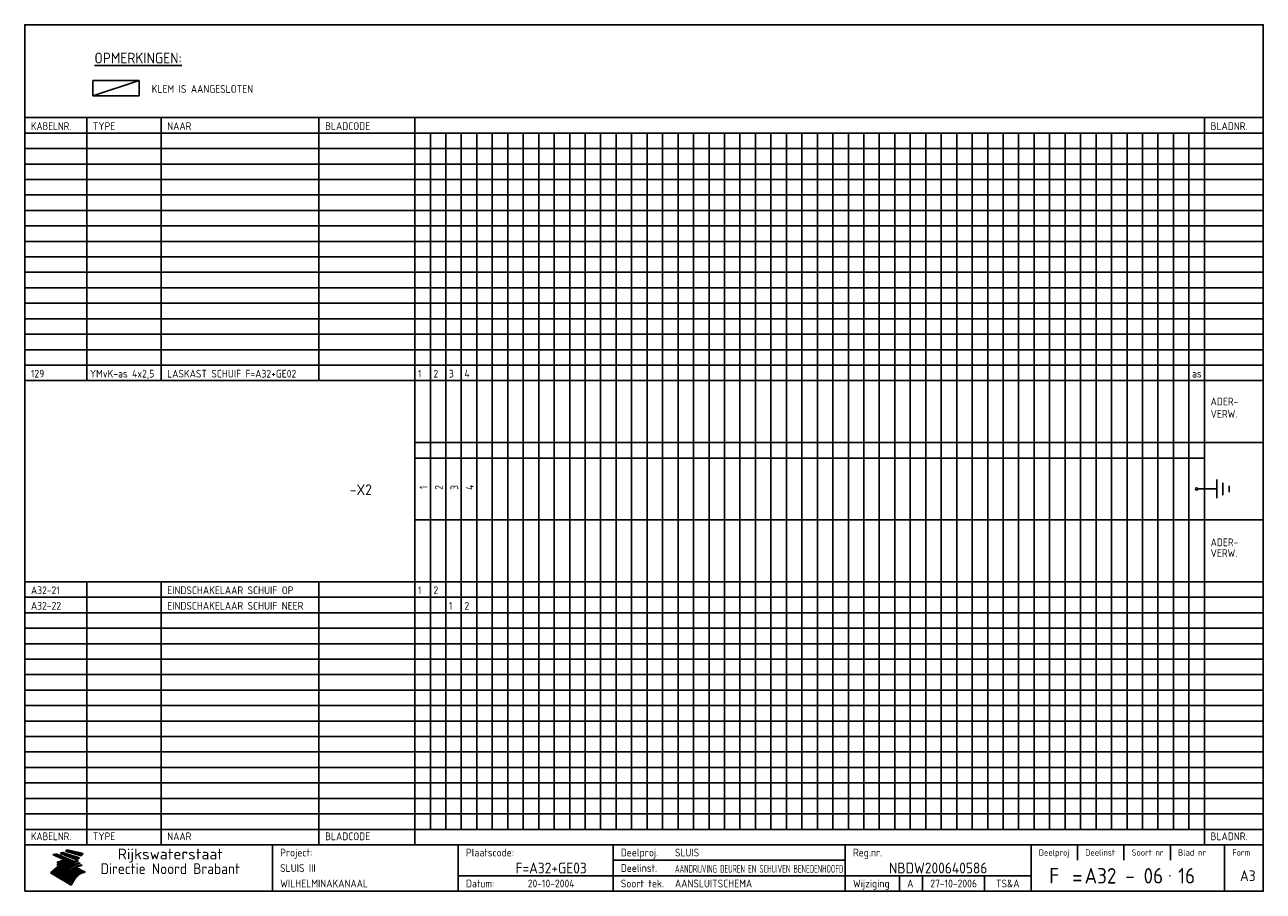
# Model space of a CAD drawing. Extents: x 10 to 410, y 10 to 290.
import ezdxf
from ezdxf.enums import TextEntityAlignment as Align

# ---------------------------------------------------------------- set-up
doc = ezdxf.new("R2010")
doc.units = 0
doc.header["$MEASUREMENT"] = 0
doc.linetypes.add('CENTRE', pattern=[50.8, 31.75, -6.35, 6.35, -6.35])
doc.layers.get('0').update_dxf_attribs({"linetype": 'CONTINUOUS'})
for name, color, linetype in [('0-25', 7, 'CONTINUOUS'), ('0-35', 2, 'CONTINUOUS'), ('0-50', 3, 'CONTINUOUS'), ('B-25', 7, 'CONTINUOUS'), ('B-35', 2, 'CONTINUOUS'), ('S-25', 7, 'CONTINUOUS'), ('S-35', 2, 'CONTINUOUS')]:
    doc.layers.add(name, color=color, linetype=linetype)
doc.styles.add('ISO', font='iso.shx')
doc.styles.get("Standard").update_dxf_attribs({"font": 'iso.shx'})

# ---------------------------------------------------------------- blocks, each defined once
blk = doc.blocks.new('rme15')
at = {"layer": '0-25'}
for p, q in [((410, 35), (10, 35)), ((410, 30), (10, 30)), ((350, 25), (350, 20)), ((365, 25), (365, 20)), ((380, 25), (380, 20)), ((200, 20), (275, 20)), ((150, 15), (335, 15)), ((292.5, 15), (292.5, 10)), ((300, 15), (300, 10)), ((320, 15), (320, 10))]:
    blk.add_line(p, q, dxfattribs=at)
at = {"layer": '0-25', "color": 7}
for p, q in [((19.1, 21.89), (25.12, 19)), ((19.1, 21.89), (25.12, 19)), ((19.17, 21.86), (20.7, 21.86)), ((19.29, 21.8), (20.83, 21.8)), ((19.4, 21.75), (20.96, 21.75)), ((19.52, 21.69), (21.09, 21.69)), ((19.64, 21.63), (21.22, 21.63)), ((19.74, 21.92), (20.56, 21.92)), ((19.75, 21.58), (21.36, 21.58)), ((19.87, 21.52), (21.49, 21.52)), ((19.99, 21.47), (21.62, 21.47)), ((20.11, 21.41), (21.75, 21.41)), ((20.22, 21.35), (21.88, 21.35)), ((20.25, 21.97), (20.43, 21.97)), ((20.34, 21.3), (22.02, 21.3)), ((20.38, 21.99), (26.02, 19.59)), ((20.38, 21.99), (26.02, 19.59)), ((20.46, 21.24), (22.15, 21.24)), ((20.57, 21.18), (22.28, 21.18)), ((20.69, 21.13), (22.41, 21.13)), ((20.81, 21.07), (22.55, 21.07)), ((20.92, 21.02), (22.68, 21.02)), ((21.04, 20.96), (22.81, 20.96)), ((21.16, 20.9), (22.94, 20.9)), ((21.27, 20.85), (23.07, 20.85)), ((21.39, 20.79), (23.21, 20.79)), ((21.47, 22.25), (26.83, 20.19)), ((21.47, 22.25), (26.83, 20.19)), ((21.49, 22.25), (23.07, 22.25)), ((21.51, 20.73), (23.34, 20.73)), ((21.6, 22.2), (23.25, 22.2)), ((21.63, 20.68), (23.47, 20.68)), ((21.65, 22.31), (22.89, 22.31)), ((21.74, 20.62), (23.6, 20.62)), ((21.75, 22.14), (23.42, 22.14)), ((21.8, 22.37), (22.71, 22.37)), ((21.86, 20.57), (23.73, 20.57)), ((21.9, 22.08), (23.6, 22.08)), ((21.94, 22.42), (22.53, 22.42)), ((21.98, 20.51), (23.87, 20.51)), ((22.04, 22.03), (23.78, 22.03)), ((22.06, 22.48), (22.36, 22.48)), ((22.09, 20.45), (24, 20.45)), ((22.18, 22.53), (27.65, 20.8)), ((22.18, 22.53), (27.65, 20.8)), ((22.19, 21.97), (23.96, 21.97)), ((22.21, 20.4), (24.13, 20.4)), ((22.33, 20.34), (24.26, 20.34)), ((22.34, 21.92), (24.13, 21.92)), ((22.37, 20), (23.08, 20)), ((22.44, 20.28), (24.4, 20.28)), ((22.48, 21.86), (24.31, 21.86)), ((22.49, 20.06), (23.04, 20.06)), ((22.56, 20.23), (24.53, 20.23)), ((22.61, 20.12), (22.93, 20.12)), ((22.63, 21.8), (24.49, 21.8)), ((22.68, 20.17), (24.66, 20.17)), ((22.71, 20.17), (22.82, 20.17)), ((23.11, 20.02), (22.77, 20.2)), ((23.11, 20.02), (22.77, 20.2)), ((22.78, 21.75), (24.67, 21.75)), ((22.79, 20.12), (24.79, 20.12)), ((22.91, 20.06), (24.92, 20.06)), ((22.92, 21.69), (24.85, 21.69)), ((23.03, 20), (25.06, 20)), ((23.07, 21.63), (25.02, 21.63)), ((23.14, 22.99), (28.22, 21.46)), ((23.14, 22.99), (28.22, 21.46)), ((23.15, 22.98), (25.33, 22.98)), ((23.22, 21.58), (25.2, 21.58)), ((23.23, 23.04), (25.09, 23.04)), ((23.32, 23.1), (24.84, 23.1)), ((23.34, 22.93), (25.57, 22.93)), ((23.36, 21.52), (25.38, 21.52)), ((23.4, 23.15), (24.6, 23.15)), ((23.49, 23.21), (24.36, 23.21)), ((23.51, 21.47), (25.56, 21.47)), ((23.52, 22.87), (25.81, 22.87)), ((23.57, 23.27), (24.12, 23.27)), ((23.64, 23.32), (23.87, 23.32)), ((23.66, 21.41), (25.74, 21.41)), ((23.7, 23.36), (28.82, 22.17)), ((23.7, 23.36), (28.82, 22.17)), ((23.71, 22.82), (26.06, 22.82)), ((23.8, 21.35), (25.91, 21.35)), ((23.9, 22.76), (26.3, 22.76)), ((23.95, 21.3), (26.09, 21.3)), ((24.09, 22.7), (26.54, 22.7)), ((24.09, 21.24), (26.27, 21.24)), ((24.24, 21.18), (26.45, 21.18)), ((24.27, 22.65), (26.78, 22.65)), ((24.39, 21.13), (26.62, 21.13)), ((24.46, 22.59), (27.03, 22.59)), ((24.53, 21.07), (26.8, 21.07)), ((24.65, 22.53), (27.27, 22.53)), ((24.68, 21.02), (26.98, 21.02)), ((24.83, 20.96), (27.16, 20.96)), ((24.84, 22.48), (27.51, 22.48)), ((24.97, 20.9), (27.34, 20.9)), ((25.02, 22.42), (27.75, 22.42)), ((25.12, 20.85), (27.51, 20.85)), ((25.21, 22.37), (28, 22.37)), ((25.27, 20.79), (27.63, 20.79)), ((25.4, 22.31), (28.24, 22.31)), ((25.41, 20.73), (27.57, 20.73)), ((25.56, 20.68), (27.51, 20.68)), ((25.58, 22.25), (28.48, 22.25)), ((25.71, 20.62), (27.44, 20.62)), ((25.77, 22.2), (28.72, 22.2)), ((25.85, 20.57), (27.37, 20.57)), ((25.96, 22.14), (28.79, 22.14)), ((26, 20.51), (27.29, 20.51)), ((26.15, 22.08), (28.75, 22.08)), ((26.15, 20.45), (27.22, 20.45)), ((26.29, 20.4), (27.14, 20.4)), ((26.33, 22.03), (28.71, 22.03)), ((26.44, 20.34), (27.06, 20.34)), ((26.52, 21.97), (28.66, 21.97)), ((26.59, 20.28), (26.97, 20.28)), ((26.71, 21.92), (28.62, 21.92)), ((26.73, 20.23), (26.89, 20.23)), ((26.9, 21.86), (28.57, 21.86)), ((27.08, 21.8), (28.52, 21.8)), ((27.27, 21.75), (28.48, 21.75)), ((27.46, 21.69), (28.43, 21.69)), ((27.65, 21.63), (28.38, 21.63)), ((27.83, 21.58), (28.33, 21.58)), ((28.02, 21.52), (28.28, 21.52)), ((28.21, 21.47), (28.22, 21.47)), ((20.58, 17.88), (18.3, 16)), ((20.58, 17.88), (18.3, 16)), ((24.94, 11.97), (18.3, 16)), ((24.94, 11.97), (18.3, 16)), ((18.31, 16.01), (20.96, 16.01)), ((18.38, 16.07), (21.46, 16.07)), ((18.45, 16.12), (21.88, 16.12)), ((18.52, 16.18), (22.15, 16.18)), ((18.59, 16.23), (22.38, 16.23)), ((18.65, 16.29), (22.58, 16.29)), ((18.72, 16.35), (22.75, 16.35)), ((18.79, 16.4), (22.91, 16.4)), ((18.86, 16.46), (20.6, 16.46)), ((18.93, 16.52), (20.6, 16.52)), ((18.99, 16.57), (20.6, 16.57)), ((19.06, 16.63), (20.6, 16.63)), ((19.13, 16.68), (20.6, 16.68)), ((19.2, 16.74), (20.6, 16.74)), ((19.27, 16.8), (20.6, 16.8)), ((19.33, 16.85), (21.07, 16.85)), ((19.4, 16.91), (21.55, 16.91)), ((19.47, 16.97), (21.88, 16.97)), ((19.54, 17.02), (22.13, 17.02)), ((19.61, 17.08), (22.34, 17.08)), ((19.67, 17.13), (20.6, 17.13)), ((19.74, 17.19), (20.6, 17.19)), ((19.81, 17.25), (20.6, 17.25)), ((19.88, 17.3), (20.6, 17.3)), ((19.95, 17.36), (20.6, 17.36)), ((20.01, 17.42), (20.6, 17.42)), ((20.08, 17.47), (20.93, 17.47)), ((20.15, 17.53), (21.26, 17.53)), ((20.22, 17.58), (21.51, 17.58)), ((20.29, 17.64), (21.72, 17.64)), ((20.35, 17.7), (21.9, 17.7)), ((20.42, 17.75), (22.07, 17.75)), ((20.49, 17.81), (22.22, 17.81)), ((20.56, 17.87), (22.36, 17.87)), ((20.6, 19.11), (20.58, 19.51)), ((20.6, 19.11), (20.58, 19.51)), ((20.58, 19.5), (22.09, 19.5)), ((20.58, 19.44), (21.95, 19.44)), ((20.59, 19.38), (21.79, 19.38)), ((20.59, 19.33), (21.62, 19.33)), ((20.59, 19.27), (21.42, 19.27)), ((20.6, 19.22), (21.2, 19.22)), ((20.6, 19.16), (20.93, 19.16)), ((20.6, 19.11), (20.69, 19.12)), ((20.6, 19.11), (20.69, 19.12)), ((20.6, 18.79), (20.77, 18.81)), ((20.6, 18.79), (20.77, 18.81)), ((20.6, 18.29), (20.6, 18.79)), ((20.6, 18.29), (20.6, 18.79)), ((20.6, 18.77), (22.46, 18.77)), ((20.6, 18.71), (22.33, 18.71)), ((20.6, 18.65), (22.19, 18.65)), ((20.6, 18.6), (22.04, 18.6)), ((20.6, 18.54), (21.87, 18.54)), ((20.6, 18.48), (21.68, 18.48)), ((20.6, 18.43), (21.46, 18.43)), ((20.6, 18.37), (21.21, 18.37)), ((20.6, 18.29), (20.88, 18.32)), ((20.6, 18.29), (20.88, 18.32)), ((20.6, 18.32), (20.87, 18.32)), ((20.6, 17.88), (20.86, 17.91)), ((20.6, 17.88), (20.86, 17.91)), ((20.6, 17.43), (20.97, 17.48)), ((20.6, 17.43), (20.97, 17.48)), ((20.6, 17.43), (20.6, 17.09)), ((20.6, 17.43), (20.6, 17.09)), ((20.6, 17.09), (21.26, 17.16)), ((20.6, 17.09), (21.26, 17.16)), ((20.6, 16.8), (21.37, 16.89)), ((20.6, 16.8), (21.37, 16.89)), ((20.6, 16.8), (20.6, 16.45)), ((20.6, 16.8), (20.6, 16.45)), ((20.6, 16.45), (21.56, 16.56)), ((20.6, 16.45), (21.56, 16.56)), ((20.6, 15.97), (21.67, 16.09)), ((20.6, 15.97), (21.67, 16.09)), ((20.7, 16.46), (23.06, 16.46)), ((20.9, 19.55), (22.23, 19.55)), ((20.9, 18.82), (22.59, 18.82)), ((20.98, 17.92), (22.5, 17.92)), ((21.02, 17.13), (22.53, 17.13)), ((21.19, 19.61), (22.35, 19.61)), ((21.2, 16.52), (23.2, 16.52)), ((21.32, 18.88), (22.71, 18.88)), ((21.32, 17.98), (22.62, 17.98)), ((21.42, 19.67), (22.47, 19.67)), ((21.47, 17.19), (22.7, 17.19)), ((21.59, 18.03), (22.74, 18.03)), ((21.61, 18.93), (22.82, 18.93)), ((21.62, 19.72), (22.59, 19.72)), ((21.72, 16.57), (23.32, 16.57)), ((21.77, 17.25), (22.85, 17.25)), ((21.8, 19.78), (22.69, 19.78)), ((21.8, 18.09), (22.85, 18.09)), ((21.84, 18.99), (22.92, 18.99)), ((21.96, 19.83), (22.79, 19.83)), ((21.99, 18.15), (22.95, 18.15)), ((22.01, 17.3), (22.99, 17.3)), ((22.03, 19.05), (23.03, 19.05)), ((22.1, 16.63), (23.44, 16.63)), ((22.11, 19.89), (22.89, 19.89)), ((22.16, 18.2), (23.05, 18.2)), ((22.21, 19.1), (23.12, 19.1)), ((22.21, 17.36), (23.12, 17.36)), ((22.24, 19.95), (22.99, 19.95)), ((22.31, 18.26), (23.15, 18.26)), ((22.36, 19.16), (23.22, 19.16)), ((22.38, 16.68), (23.56, 16.68)), ((22.39, 17.42), (23.24, 17.42)), ((22.45, 18.32), (23.24, 18.32)), ((22.51, 19.22), (23.3, 19.22)), ((22.56, 17.47), (23.36, 17.47)), ((22.59, 18.37), (23.33, 18.37)), ((22.6, 16.74), (23.66, 16.74)), ((22.64, 19.27), (23.39, 19.27)), ((22.71, 18.43), (23.42, 18.43)), ((22.71, 17.53), (23.47, 17.53)), ((22.77, 19.33), (23.47, 19.33)), ((22.79, 16.8), (23.77, 16.8)), ((22.83, 18.48), (23.5, 18.48)), ((22.84, 17.58), (23.57, 17.58)), ((22.89, 19.38), (23.55, 19.38)), ((22.94, 18.54), (23.58, 18.54)), ((22.96, 16.85), (23.86, 16.85)), ((22.97, 17.64), (23.67, 17.64)), ((23, 19.44), (23.63, 19.44)), ((23.04, 18.6), (23.66, 18.6)), ((23.1, 19.5), (23.72, 19.5)), ((23.1, 17.7), (23.77, 17.7)), ((23.12, 16.91), (23.96, 16.91)), ((23.14, 18.65), (23.74, 18.65)), ((23.15, 19.95), (25.19, 19.95)), ((23.21, 19.55), (23.8, 19.55)), ((23.21, 17.75), (23.86, 17.75)), ((23.21, 16.01), (28.9, 16.01)), ((23.24, 18.71), (23.82, 18.71)), ((23.26, 19.89), (25.32, 19.89)), ((23.26, 16.97), (24.05, 16.97)), ((23.3, 19.61), (23.88, 19.61)), ((23.32, 17.81), (23.95, 17.81)), ((23.33, 18.77), (23.91, 18.77)), ((23.37, 16.07), (29.08, 16.07)), ((23.38, 19.83), (25.45, 19.83)), ((23.39, 19.67), (23.81, 19.67)), ((23.39, 17.02), (24.14, 17.02)), ((23.42, 18.82), (23.99, 18.82)), ((23.42, 17.87), (24.03, 17.87)), ((23.45, 19.7), (23.58, 19.79)), ((23.45, 19.7), (23.58, 19.79)), ((23.48, 19.72), (23.7, 19.72)), ((23.5, 19.78), (25.58, 19.78)), ((23.51, 18.88), (24.07, 18.88)), ((23.51, 16.12), (29.27, 16.12)), ((23.52, 17.92), (24.11, 17.92)), ((23.52, 17.08), (24.22, 17.08)), ((23.54, 18.9), (24.3, 19.42)), ((23.54, 18.9), (24.3, 19.42)), ((23.56, 19.78), (23.59, 19.78)), ((23.56, 19.39), (23.9, 19.62)), ((23.56, 19.39), (23.9, 19.62)), ((23.58, 19.79), (23.9, 19.62)), ((23.58, 19.79), (23.9, 19.62)), ((23.59, 18.93), (24.15, 18.93)), ((23.61, 19.72), (25.72, 19.72)), ((23.62, 17.98), (24.2, 17.98)), ((23.63, 17.13), (24.3, 17.13)), ((23.65, 18.59), (24.62, 19.25)), ((23.65, 18.59), (24.62, 19.25)), ((29.41, 16.17), (23.65, 16.17)), ((23.67, 18.99), (24.23, 18.99)), ((23.71, 18.03), (24.28, 18.03)), ((23.73, 19.67), (25.85, 19.67)), ((23.75, 19.05), (24.32, 19.05)), ((23.75, 17.19), (24.38, 17.19)), ((23.77, 16.23), (29.47, 16.23)), ((23.79, 18.09), (24.36, 18.09)), ((23.83, 19.1), (24.4, 19.1)), ((23.85, 19.61), (25.98, 19.61)), ((23.85, 17.25), (24.46, 17.25)), ((23.88, 18.15), (24.44, 18.15)), ((23.89, 16.29), (29.36, 16.29)), ((23.92, 19.16), (24.48, 19.16)), ((23.94, 18.19), (25.23, 19.07)), ((23.94, 18.19), (25.23, 19.07)), ((23.95, 17.3), (24.55, 17.3)), ((23.96, 19.55), (25.96, 19.55)), ((23.96, 18.2), (24.53, 18.2)), ((24, 19.22), (24.56, 19.22)), ((24, 16.35), (29.24, 16.35)), ((24.04, 18.26), (24.61, 18.26)), ((24.05, 17.36), (24.63, 17.36)), ((24.06, 17.88), (25.34, 18.76)), ((24.06, 17.88), (25.34, 18.76)), ((24.08, 19.5), (25.88, 19.5)), ((24.08, 19.27), (24.58, 19.27)), ((24.11, 16.4), (29.13, 16.4)), ((24.13, 18.32), (24.69, 18.32)), ((24.14, 17.42), (24.71, 17.42)), ((24.16, 19.33), (24.47, 19.33)), ((24.2, 19.44), (25.79, 19.44)), ((24.21, 18.37), (24.77, 18.37)), ((24.21, 16.46), (29.02, 16.46)), ((24.23, 17.47), (24.79, 17.47)), ((24.24, 17.48), (25.52, 18.36)), ((24.24, 17.48), (25.52, 18.36)), ((24.25, 19.38), (24.36, 19.38)), ((24.29, 18.43), (24.85, 18.43)), ((24.3, 19.42), (24.62, 19.25)), ((24.3, 19.42), (24.62, 19.25)), ((24.31, 19.38), (25.71, 19.38)), ((24.31, 17.53), (24.87, 17.53)), ((24.31, 16.52), (28.91, 16.52)), ((24.35, 17.17), (25.64, 18.05)), ((24.35, 17.17), (25.64, 18.05)), ((24.37, 18.48), (24.94, 18.48)), ((24.39, 17.58), (24.96, 17.58)), ((24.4, 16.57), (28.79, 16.57)), ((24.43, 19.33), (25.62, 19.33)), ((24.45, 18.54), (25.02, 18.54)), ((24.47, 17.64), (25.04, 17.64)), ((24.49, 16.63), (28.68, 16.63)), ((24.54, 18.6), (25.1, 18.6)), ((24.55, 19.27), (25.54, 19.27)), ((24.56, 17.7), (25.12, 17.7)), ((24.57, 16.68), (28.57, 16.68)), ((24.62, 18.65), (25.18, 18.65)), ((24.63, 16.72), (25.91, 17.6)), ((24.63, 16.72), (25.91, 17.6)), ((24.64, 17.75), (25.2, 17.75)), ((24.66, 16.74), (28.45, 16.74)), ((24.67, 19.22), (25.45, 19.22)), ((24.7, 18.71), (25.27, 18.71)), ((24.72, 17.81), (25.29, 17.81)), ((24.74, 16.8), (28.34, 16.8)), ((24.78, 19.16), (25.37, 19.16)), ((24.78, 18.77), (25.34, 18.77)), ((24.8, 17.87), (25.37, 17.87)), ((24.82, 16.85), (28.23, 16.85)), ((24.87, 18.82), (25.4, 18.82)), ((24.89, 17.92), (25.45, 17.92)), ((24.9, 19.1), (25.28, 19.1)), ((24.9, 16.91), (28.11, 16.91)), ((24.95, 18.88), (25.45, 18.88)), ((24.97, 17.98), (25.53, 17.98)), ((24.99, 16.97), (28, 16.97)), ((25.02, 19.05), (25.2, 19.05)), ((25.03, 18.93), (25.51, 18.93)), ((25.05, 18.03), (25.61, 18.03)), ((25.07, 17.02), (27.89, 17.02)), ((25.11, 18.99), (25.57, 18.99)), ((26.02, 19.59), (25.12, 19)), ((26.02, 19.59), (25.12, 19)), ((25.13, 18.09), (25.68, 18.09)), ((25.15, 17.08), (27.77, 17.08)), ((25.19, 19.05), (25.63, 19.05)), ((25.21, 18.15), (25.75, 18.15)), ((25.23, 17.13), (27.66, 17.13)), ((25.26, 19.1), (25.7, 19.1)), ((25.3, 18.2), (25.82, 18.2)), ((25.31, 17.19), (27.55, 17.19)), ((25.33, 19.16), (25.77, 19.16)), ((25.38, 18.26), (25.89, 18.26)), ((25.39, 19.22), (25.85, 19.22)), ((25.4, 17.25), (27.43, 17.25)), ((25.46, 18.32), (25.97, 18.32)), ((25.47, 19.27), (25.93, 19.27)), ((25.48, 17.3), (27.32, 17.3)), ((25.54, 19.33), (26.03, 19.33)), ((25.54, 18.37), (26.06, 18.37)), ((25.56, 17.36), (27.21, 17.36)), ((25.62, 18.43), (26.14, 18.43)), ((25.63, 19.38), (26.13, 19.38)), ((25.64, 17.42), (27.1, 17.42)), ((25.7, 18.48), (26.24, 18.48)), ((25.72, 19.44), (26.24, 19.44)), ((25.73, 17.47), (26.98, 17.47)), ((25.79, 18.54), (26.34, 18.54)), ((25.81, 17.53), (26.87, 17.53)), ((25.82, 19.5), (26.36, 19.5)), ((25.89, 18.6), (26.46, 18.6)), ((25.89, 17.58), (26.76, 17.58)), ((25.93, 19.55), (26.53, 19.55)), ((25.96, 17.64), (26.64, 17.64)), ((25.99, 18.65), (26.58, 18.65)), ((26.04, 17.7), (26.59, 17.7)), ((26.06, 19.61), (26.85, 19.61)), ((26.1, 18.71), (26.72, 18.71)), ((26.12, 17.75), (26.67, 17.75)), ((26.2, 17.81), (26.76, 17.81)), ((26.21, 19.67), (27.23, 19.67)), ((26.23, 18.77), (26.89, 18.77)), ((26.29, 17.87), (26.86, 17.87)), ((26.37, 18.82), (27.09, 18.82)), ((26.39, 17.92), (26.97, 17.92)), ((26.44, 19.72), (27.18, 19.72)), ((26.49, 17.98), (27.09, 17.98)), ((26.53, 18.88), (27.34, 18.88)), ((26.56, 17.68), (29.54, 16.2)), ((26.56, 17.68), (29.54, 16.2)), ((26.6, 18.03), (27.22, 18.03)), ((26.72, 18.09), (27.38, 18.09)), ((26.73, 18.93), (27.66, 18.93)), ((26.85, 18.15), (27.56, 18.15)), ((26.99, 18.99), (27.9, 18.99)), ((27, 18.2), (27.8, 18.2)), ((27.13, 19.78), (27.25, 19.64)), ((27.13, 19.78), (27.25, 19.64)), ((27.18, 18.26), (28.13, 18.26)), ((27.26, 19.05), (27.84, 19.05)), ((27.39, 18.32), (28.47, 18.32)), ((27.7, 18.37), (28.49, 18.37)), ((27.78, 19.1), (27.93, 18.96)), ((27.78, 19.1), (27.93, 18.96)), ((28, 18.43), (28.44, 18.43)), ((28.29, 15.83), (29.54, 16.2)), ((28.29, 15.83), (29.54, 16.2)), ((28.39, 18.48), (28.54, 18.32)), ((28.39, 18.48), (28.54, 18.32)), ((29.54, 16.2), (29.45, 16.17)), ((29.54, 16.2), (29.45, 16.17)), ((29.46, 16.18), (29.47, 16.18)), ((18.38, 15.95), (20.6, 15.95)), ((18.47, 15.9), (20.6, 15.9)), ((18.57, 15.84), (20.6, 15.84)), ((18.66, 15.78), (20.6, 15.78)), ((18.75, 15.73), (20.6, 15.73)), ((18.85, 15.67), (20.6, 15.67)), ((18.94, 15.62), (20.6, 15.62)), ((19.03, 15.56), (27.83, 15.56)), ((19.12, 15.5), (27.75, 15.5)), ((19.22, 15.45), (27.66, 15.45)), ((19.31, 15.39), (27.58, 15.39)), ((19.4, 15.33), (27.5, 15.33)), ((19.49, 15.28), (27.43, 15.28)), ((19.59, 15.22), (27.36, 15.22)), ((19.68, 15.17), (27.29, 15.17)), ((19.77, 15.11), (27.22, 15.11)), ((19.86, 15.05), (27.15, 15.05)), ((19.96, 15), (27.09, 15)), ((20.05, 14.94), (27.02, 14.94)), ((20.14, 14.88), (26.96, 14.88)), ((20.24, 14.83), (26.9, 14.83)), ((20.33, 14.77), (26.84, 14.77)), ((20.42, 14.72), (26.79, 14.72)), ((20.51, 14.66), (26.73, 14.66)), ((20.6, 15.97), (20.6, 15.58)), ((20.6, 15.97), (20.6, 15.58)), ((20.6, 15.58), (21.95, 15.73)), ((20.6, 15.58), (21.95, 15.73)), ((20.61, 14.6), (26.68, 14.6)), ((20.7, 14.55), (26.62, 14.55)), ((20.79, 14.49), (26.57, 14.49)), ((20.88, 14.43), (26.52, 14.43)), ((20.94, 15.62), (27.92, 15.62)), ((20.98, 14.38), (26.47, 14.38)), ((21.07, 14.32), (26.42, 14.32)), ((21.16, 14.27), (26.38, 14.27)), ((21.25, 14.21), (26.33, 14.21)), ((21.35, 14.15), (26.29, 14.15)), ((21.44, 14.1), (26.24, 14.1)), ((21.45, 15.67), (28.01, 15.67)), ((21.53, 14.04), (26.2, 14.04)), ((21.63, 13.98), (26.16, 13.98)), ((21.72, 13.93), (26.12, 13.93)), ((21.81, 13.87), (26.08, 13.87)), ((21.9, 13.82), (26.04, 13.82)), ((21.96, 15.73), (28.11, 15.73)), ((22, 13.76), (26, 13.76)), ((22.09, 13.7), (25.96, 13.7)), ((22.18, 13.65), (25.93, 13.65)), ((22.27, 13.59), (25.89, 13.59)), ((22.34, 15.78), (28.21, 15.78)), ((22.37, 13.53), (25.86, 13.53)), ((22.46, 13.48), (25.82, 13.48)), ((22.55, 13.42), (25.79, 13.42)), ((22.62, 15.84), (28.33, 15.84)), ((22.65, 13.37), (25.76, 13.37)), ((22.74, 13.31), (25.73, 13.31)), ((22.83, 13.25), (25.69, 13.25)), ((22.84, 15.9), (28.52, 15.9)), ((22.92, 13.2), (25.66, 13.2)), ((23.02, 13.14), (25.63, 13.14)), ((23.04, 15.95), (28.71, 15.95)), ((23.11, 13.08), (25.59, 13.08)), ((23.2, 13.03), (25.56, 13.03)), ((23.29, 12.97), (25.53, 12.97)), ((23.39, 12.92), (25.5, 12.92)), ((23.48, 12.86), (25.46, 12.86)), ((23.57, 12.8), (25.43, 12.8)), ((23.66, 12.75), (25.4, 12.75)), ((23.76, 12.69), (25.36, 12.69)), ((23.85, 12.63), (25.33, 12.63)), ((23.94, 12.58), (25.3, 12.58)), ((24.04, 12.52), (25.26, 12.52)), ((24.13, 12.47), (25.23, 12.47)), ((24.22, 12.41), (25.2, 12.41)), ((24.31, 12.35), (25.17, 12.35)), ((24.41, 12.3), (25.13, 12.3)), ((24.5, 12.24), (25.1, 12.24)), ((24.59, 12.18), (25.07, 12.18)), ((24.68, 12.13), (25.03, 12.13)), ((24.78, 12.07), (25, 12.07)), ((24.87, 12.02), (24.97, 12.02)), ((24.94, 11.97), (25.81, 13.45)), ((24.94, 11.97), (25.81, 13.45))]:
    blk.add_line(p, q, dxfattribs=at)
for centre, radius, start, end in [((19.15, 29.7), 7.8, 269.6055, 279.0886), ((19.15, 29.7), 7.8, 269.6055, 279.0886), ((19.93, 25.38), 5.91, 276.3402, 298.7463), ((19.93, 25.38), 5.91, 276.3402, 298.7463), ((19.84, 25.09), 6.03, 278.129, 302.868), ((19.84, 25.09), 6.03, 278.129, 302.868), ((19.84, 27.26), 5.27, 288.0217, 296.3084), ((19.84, 27.26), 5.27, 288.0217, 296.3084), ((20.49, 27.56), 5.28, 300.0654, 307.393), ((20.49, 27.56), 5.28, 300.0654, 307.393), ((24.11, 24.7), 5.26, 301.1147, 312.2814), ((24.11, 24.7), 5.26, 301.1147, 312.2814), ((21.95, 27.32), 8.59, 316.9248, 323.1399), ((21.95, 27.32), 8.59, 316.9248, 323.1399), ((20.21, 23.78), 5.91, 273.6149, 304.3803), ((20.21, 23.78), 5.91, 273.6149, 304.3803), ((20.35, 24.56), 5.76, 274.164, 302.5474), ((20.35, 24.56), 5.76, 274.164, 302.5474), ((20.05, 24.28), 6.02, 277.9472, 305.7139), ((20.05, 24.28), 6.02, 277.9472, 305.7139), ((20.04, 23.49), 6.09, 278.8115, 306.4242), ((20.04, 23.49), 6.09, 278.8115, 306.4242), ((20.53, 23.07), 5.96, 277.0519, 304.973), ((20.53, 23.07), 5.96, 277.0519, 304.973), ((20.72, 22.76), 5.91, 276.3402, 304.3803), ((20.72, 22.76), 5.91, 276.3402, 304.3803), ((21.06, 22.34), 5.81, 274.9043, 303.1745), ((21.06, 22.34), 5.81, 274.9043, 303.1745), ((20.82, 22.06), 6.04, 278.1111, 305.8489), ((20.82, 22.06), 6.04, 278.1111, 305.8489), ((21.3, 21.6), 5.91, 276.3402, 304.3803), ((21.3, 21.6), 5.91, 276.3402, 304.3803), ((27.05, 17.17), 2.63, 107.4286, 133.7799), ((27.05, 17.17), 2.63, 107.4286, 133.7799), ((27.45, 16.91), 2.81, 110.4143, 138.7411), ((27.45, 16.91), 2.81, 110.4143, 138.7411), ((27.57, 15.64), 3.4, 98.1566, 126.9045), ((27.57, 15.64), 3.4, 98.1566, 126.9045), ((27.91, 15.54), 3.39, 100.5835, 132.088), ((27.91, 15.54), 3.39, 100.5835, 132.088), ((28.21, 14.74), 3.67, 95.7581, 128.7216), ((28.21, 14.74), 3.67, 95.7581, 128.7216), ((27.01, 16.84), 2.93, 87.7348, 104.8316), ((27.01, 16.84), 2.93, 87.7348, 104.8316), ((27.37, 15.71), 3.93, 91.7838, 103.2817), ((27.37, 15.71), 3.93, 91.7838, 103.2817), ((28.4, 15.05), 3.21, 96.3886, 125.0052), ((28.4, 15.05), 3.21, 96.3886, 125.0052), ((27.82, 16.31), 2.8, 90.634, 105.1984), ((27.82, 16.31), 2.8, 90.634, 105.1984), ((28.19, 15.04), 3.93, 93.8342, 103.2817), ((28.19, 15.04), 3.93, 93.8342, 103.2817), ((28.58, 15.69), 2.8, 93.8141, 105.1984), ((28.58, 15.69), 2.8, 93.8141, 105.1984), ((28.95, 14.41), 3.93, 96.0135, 103.2817), ((28.95, 14.41), 3.93, 96.0135, 103.2817), ((31.24, 10.26), 6.3, 117.9568, 149.6251), ((31.24, 10.26), 6.3, 117.9568, 149.6251)]:
    blk.add_arc(centre, radius, start, end, dxfattribs=at)
at = {"layer": '0-35'}
for p, q in [((90, 25), (90, 10)), ((150, 25), (150, 10)), ((200, 25), (200, 10)), ((275, 25), (275, 10)), ((335, 25), (335, 10)), ((397.5, 25), (397.5, 10))]:
    blk.add_line(p, q, dxfattribs=at)
at = {"layer": '0-50'}
for p, q in [((10, 25), (410, 25)), ((348.75, 15), (351.25, 15)), ((348.75, 13.5), (351.25, 13.5))]:
    blk.add_line(p, q, dxfattribs=at)
blk.add_lwpolyline([(10, 10), (410, 10), (410, 290), (10, 290)], close=True, dxfattribs=at)
at = {"layer": '0-50', "const_width": 0.25}
blk.add_lwpolyline([(379.75, 15, 1), (380, 15, 1)], format="xyb", close=True, dxfattribs=at)
at = {"layer": '0-25', "style": 'ISO'}
for s, height, p in [('Project:', 2.5, (92.5, 22.5)), ('Plaatscode:', 2.5, (152.5, 22.5)), ('Deelproj.', 2.5, (202.5, 22.5)), ('Reg.nr.', 2.5, (277.5, 22.5)), ('Deelproj', 2, (337.5, 22.5)), ('Deelinst', 2, (352.5, 22.5)), ('Soort nr', 2, (367.5, 22.5)), ('Blad nr', 2, (382.5, 22.5)), ('Form', 2, (400, 22.5)), ('Deelinst.', 2.5, (202.5, 17.5)), ('Datum:', 2.5, (152.5, 12.5)), ('Soort tek.', 2.5, (202.5, 12.5)), ('Wijziging', 2.5, (277.5, 12.5))]:
    blk.add_text(s, height=height, dxfattribs=at).set_placement(p, align=Align.MIDDLE_LEFT)
for tag, height, p in [('N', 2.5, (220, 22.5)), ('B', 2.5, (92.5, 17.5)), ('P', 1.8, (220, 17.5)), ('C', 2.5, (92.5, 12.5)), ('U', 2.5, (220, 12.5)), ('REV', 2.5, (295, 12.5))]:
    blk.add_attdef(tag, text='', height=height, dxfattribs=at).set_placement(p, align=Align.MIDDLE_LEFT)
for tag, p in [('W', (180, 12.5)), ('Z', (310, 12.5)), ('Y', (327.5, 12.5))]:
    blk.add_attdef(tag, text='', height=2.5, dxfattribs=at).set_placement(p, align=Align.MIDDLE)
at = {"layer": '0-35', "style": 'ISO', "width": 1.182609}
blk.add_text('Rijkswaterstaat', height=3.5, dxfattribs=at).set_placement((40, 20.28), (74, 20.28), align=Align.FIT)
at = {"layer": '0-35', "color": 2, "style": 'ISO', "width": 1.016949}
blk.add_text('Directie Noord Brabant', height=3.5, dxfattribs=at).set_placement((34.5, 15.53), (79.5, 15.53), align=Align.FIT)
at = {"layer": '0-35', "style": 'ISO'}
blk.add_attdef('X', text='', height=3.5, dxfattribs=at).set_placement((180, 17.5), align=Align.MIDDLE_CENTER)
blk.add_attdef('RNR', text='', height=3.5, dxfattribs=at).set_placement((305, 17.5), align=Align.MIDDLE)
blk.add_attdef('FORM', text='', height=3.5, dxfattribs=at).set_placement((402.5, 15), align=Align.MIDDLE_LEFT)
at = {"layer": '0-50', "style": 'ISO'}
for tag, p in [('M', (342.5, 15)), ('O', (365, 15))]:
    blk.add_attdef(tag, text='', height=5, dxfattribs=at).set_placement(p, align=Align.MIDDLE)
blk.add_attdef('Q', text='', height=5, dxfattribs=at).set_placement((382.5, 15), align=Align.MIDDLE_LEFT)

msp = doc.modelspace()

# ---------------------------------------------------------------- linework, layer by layer
at = {"linetype": 'CENTRE'}
msp.add_line((151, 175), (151, 161), dxfattribs=at)
msp.add_line((136, 150), (391, 150))
at = {"layer": 'S-25'}
for p, q in [((32, 272), (32, 267)), ((47, 272), (32, 272)), ((32, 267), (47, 272)), ((47, 267), (47, 272)), ((32, 267), (47, 267)), ((10, 260), (410, 260)), ((10, 255), (410, 255)), ((141, 255), (141, 175)), ((146, 255), (146, 175)), ((151, 255), (151, 175)), ((156, 255), (156, 175)), ((161, 255), (161, 30)), ((166, 255), (166, 175)), ((171, 255), (171, 175)), ((176, 255), (176, 175)), ((181, 255), (181, 175)), ((186, 255), (186, 30)), ((191, 255), (191, 175)), ((196, 255), (196, 175)), ((201, 255), (201, 175)), ((206, 255), (206, 175)), ((211, 255), (211, 30)), ((216, 255), (216, 175)), ((221, 255), (221, 175)), ((226, 255), (226, 175)), ((231, 255), (231, 175)), ((236, 255), (236, 30)), ((241, 255), (241, 175)), ((246, 255), (246, 175)), ((251, 255), (251, 175)), ((256, 255), (256, 175)), ((261, 255), (261, 30)), ((266, 255), (266, 175)), ((271, 255), (271, 175)), ((276, 255), (276, 175)), ((281, 255), (281, 175)), ((286, 255), (286, 30)), ((291, 255), (291, 175)), ((296, 255), (296, 175)), ((301, 255), (301, 175)), ((306, 255), (306, 175)), ((311, 255), (311, 30)), ((316, 255), (316, 175)), ((321, 255), (321, 175)), ((326, 255), (326, 175)), ((331, 255), (331, 175)), ((336, 255), (336, 30)), ((341, 255), (341, 175)), ((346, 255), (346, 175)), ((351, 255), (351, 175)), ((356, 255), (356, 175)), ((361, 255), (361, 30)), ((366, 255), (366, 175)), ((371, 255), (371, 175)), ((376, 255), (376, 175)), ((381, 255), (381, 175)), ((386, 255), (386, 30)), ((10, 250), (410, 250)), ((10, 245), (410, 245)), ((10, 240), (410, 240)), ((10, 235), (410, 235)), ((10, 230), (410, 230)), ((10, 225), (410, 225)), ((10, 220), (410, 220)), ((10, 215), (410, 215)), ((10, 210), (410, 210)), ((10, 205), (410, 205)), ((10, 200), (410, 200)), ((10, 195), (410, 195)), ((10, 190), (410, 190)), ((10, 185), (410, 185)), ((10, 180), (410, 180)), ((10, 175), (410, 175)), ((141, 175), (141, 110)), ((146, 175), (146, 110)), ((151, 175), (151, 110)), ((156, 175), (156, 110)), ((166, 175), (166, 110)), ((171, 175), (171, 110)), ((176, 175), (176, 110)), ((181, 175), (181, 110)), ((191, 175), (191, 110)), ((196, 175), (196, 110)), ((201, 175), (201, 110)), ((206, 175), (206, 110)), ((216, 175), (216, 110)), ((221, 175), (221, 110)), ((226, 175), (226, 110)), ((231, 175), (231, 110)), ((241, 175), (241, 110)), ((246, 175), (246, 110)), ((251, 175), (251, 110)), ((256, 175), (256, 110)), ((266, 175), (266, 110)), ((271, 175), (271, 110)), ((276, 175), (276, 110)), ((281, 175), (281, 110)), ((291, 175), (291, 110)), ((296, 175), (296, 110)), ((301, 175), (301, 110)), ((306, 175), (306, 110)), ((316, 175), (316, 110)), ((321, 175), (321, 110)), ((326, 175), (326, 110)), ((331, 175), (331, 110)), ((341, 175), (341, 110)), ((346, 175), (346, 110)), ((351, 175), (351, 110)), ((356, 175), (356, 110)), ((366, 175), (366, 110)), ((371, 175), (371, 110)), ((376, 175), (376, 110)), ((381, 175), (381, 110)), ((389, 140), (395, 140)), ((395, 143), (395, 137)), ((397, 142), (397, 138)), ((399, 141), (399, 139)), ((10, 110), (410, 110)), ((141, 110), (141, 30)), ((146, 110), (146, 30)), ((151, 110), (151, 30)), ((156, 110), (156, 30)), ((166, 110), (166, 30)), ((171, 110), (171, 30)), ((176, 110), (176, 30)), ((181, 110), (181, 30)), ((191, 110), (191, 30)), ((196, 110), (196, 30)), ((201, 110), (201, 30)), ((206, 110), (206, 30)), ((216, 110), (216, 30)), ((221, 110), (221, 30)), ((226, 110), (226, 30)), ((231, 110), (231, 30)), ((241, 110), (241, 30)), ((246, 110), (246, 30)), ((251, 110), (251, 30)), ((256, 110), (256, 30)), ((266, 110), (266, 30)), ((271, 110), (271, 30)), ((276, 110), (276, 30)), ((281, 110), (281, 30)), ((291, 110), (291, 30)), ((296, 110), (296, 30)), ((301, 110), (301, 30)), ((306, 110), (306, 30)), ((316, 110), (316, 30)), ((321, 110), (321, 30)), ((326, 110), (326, 30)), ((331, 110), (331, 30)), ((341, 110), (341, 30)), ((346, 110), (346, 30)), ((351, 110), (351, 30)), ((356, 110), (356, 30)), ((366, 110), (366, 30)), ((371, 110), (371, 30)), ((376, 110), (376, 30)), ((381, 110), (381, 30)), ((10, 105), (410, 105)), ((10, 100), (410, 100)), ((10, 95), (410, 95)), ((10, 90), (410, 90)), ((10, 85), (410, 85)), ((10, 80), (410, 80)), ((10, 75), (410, 75)), ((10, 70), (410, 70)), ((10, 65), (410, 65)), ((10, 60), (410, 60)), ((10, 55), (410, 55)), ((10, 50), (410, 50)), ((10, 45), (410, 45)), ((10, 40), (410, 40)), ((10, 35), (410, 35)), ((10, 30), (410, 30))]:
    msp.add_line(p, q, dxfattribs=at)
for start, end in [(0, 180), (180, 0)]:
    msp.add_arc((388.5, 140), 0.375, start, end, dxfattribs=at)
at = {"layer": 'S-35'}
for p, q in [((30, 260), (30, 175)), ((54, 260), (54, 175)), ((105, 260), (105, 175)), ((136, 260), (136, 25)), ((391, 260), (391, 25)), ((136, 155), (410, 155)), ((136, 130), (410, 130)), ((30, 110), (30, 25)), ((54, 110), (54, 25)), ((105, 110), (105, 25))]:
    msp.add_line(p, q, dxfattribs=at)

# ---------------------------------------------------------------- block references
at = {"linetype": 'CENTRE'}
ref = msp.add_blockref('rme15', (0, 0), dxfattribs=at)
ref.add_attrib('B', 'SLUIS III', dxfattribs={"layer": '0-25', "height": 2.5, "style": 'ISO'}).set_placement((92.5, 17.5), align=Align.MIDDLE_LEFT)
ref.add_attrib('C', 'WILHELMINAKANAAL', dxfattribs={"layer": '0-25', "height": 2.5, "style": 'ISO'}).set_placement((92.5, 12.5), align=Align.MIDDLE_LEFT)
ref.add_attrib('N', 'SLUIS', dxfattribs={"layer": '0-25', "height": 2.5, "style": 'ISO'}).set_placement((220, 22.5), align=Align.MIDDLE_LEFT)
ref.add_attrib('U', 'AANSLUITSCHEMA', dxfattribs={"layer": '0-25', "height": 2.5, "style": 'ISO'}).set_placement((220, 12.5), align=Align.MIDDLE_LEFT)
ref.add_attrib('M', 'F', dxfattribs={"layer": '0-50', "height": 5, "style": 'ISO'}).set_placement((342.5, 15), align=Align.MIDDLE)
ref.add_attrib('O', 'A32 - 06', dxfattribs={"layer": '0-50', "height": 5, "style": 'ISO'}).set_placement((365, 15), align=Align.MIDDLE)
ref.add_attrib('Q', '16', dxfattribs={"layer": '0-50', "height": 5, "style": 'ISO'}).set_placement((382.5, 15), align=Align.MIDDLE_LEFT)
ref.add_attrib('X', 'F=A32+GE03', dxfattribs={"layer": '0-35', "height": 3.5, "style": 'ISO'}).set_placement((180, 17.5), align=Align.MIDDLE_CENTER)
ref.add_attrib('RNR', 'NBDW200640586', dxfattribs={"layer": '0-35', "height": 3.5, "style": 'ISO'}).set_placement((305, 17.5), align=Align.MIDDLE)
ref.add_attrib('W', '20-10-2004', dxfattribs={"layer": '0-25', "height": 2.5, "style": 'ISO'}).set_placement((180, 12.5), align=Align.MIDDLE)
ref.add_attrib('FORM', 'A3', dxfattribs={"layer": '0-35', "height": 3.5, "style": 'ISO'}).set_placement((402.5, 15), align=Align.MIDDLE_LEFT)
ref.add_attrib('REV', 'A', dxfattribs={"layer": '0-25', "height": 2.5, "style": 'ISO'}).set_placement((295, 12.5), align=Align.MIDDLE_LEFT)
ref.add_attrib('Z', '27-10-2006', dxfattribs={"layer": '0-25', "height": 2.5, "style": 'ISO'}).set_placement((310, 12.5), align=Align.MIDDLE)
ref.add_attrib('Y', 'TS&A', dxfattribs={"layer": '0-25', "height": 2.5, "style": 'ISO'}).set_placement((327.5, 12.5), align=Align.MIDDLE)

# ---------------------------------------------------------------- texts
at = {"layer": 'B-25'}
for s, p in [('KLEM IS AANGESLOTEN', (51, 268)), ('TYPE', (32, 256)), ('NAAR', (56, 256)), ('BLADCODE', (107, 256)), ('BLADNR.', (393, 256)), ('129', (12, 176)), ('YMvK-as 4x2,5', (31, 176)), ('LASKAST SCHUIF F=A32+GE02', (56, 176)), ('1', (137, 176)), ('2', (142, 176)), ('3', (147, 176)), ('4', (152, 176)), ('as', (387, 176)), ('ADER-', (393, 167)), ('VERW.', (393, 163)), ('ADER-', (393, 121.5)), ('VERW.', (393, 118)), ('A32-21', (12, 106)), ('EINDSCHAKELAAR SCHUIF OP', (56, 106)), ('1', (137, 106)), ('2', (142, 106)), ('A32-22', (12, 101)), ('EINDSCHAKELAAR SCHUIF NEER', (56, 101)), ('1', (147, 101)), ('2', (152, 101)), ('TYPE', (32, 26.5)), ('NAAR', (56, 26.5)), ('BLADCODE', (107, 26.5)), ('BLADNR.', (393, 26.5))]:
    msp.add_text(s, height=2.5, dxfattribs=at).set_placement(p)
at = {"layer": 'B-25', "width": 1.070588}
for p, p2 in [((12, 256), (25, 256)), ((12, 26.5), (25, 26.5))]:
    msp.add_text('KABELNR.', height=2.5, dxfattribs=at).set_placement(p, p2, align=Align.FIT)
at = {"layer": 'B-25'}
for s, p in [('1', (140, 140.5)), ('2', (145, 140.5)), ('3', (150, 140.5)), ('4', (155, 140.5))]:
    msp.add_text(s, height=2.5, rotation=90, dxfattribs=at).set_placement(p, align=Align.CENTER)
at = {"layer": 'B-25', "style": 'ISO', "width": 0.767412}
msp.add_text('AANDRIJVING DEUREN EN SCHUIVEN BENEDENHOOFD', height=2.5, dxfattribs=at).set_placement((220, 16), (274.4, 16), align=Align.FIT)
at = {"layer": 'B-35'}
for s, p in [('%%UOPMERKINGEN:', (32.5, 277.5)), ('-X2', (115, 138))]:
    msp.add_text(s, height=3.5, dxfattribs=at).set_placement(p)

doc.saveas('drawing.dxf')
